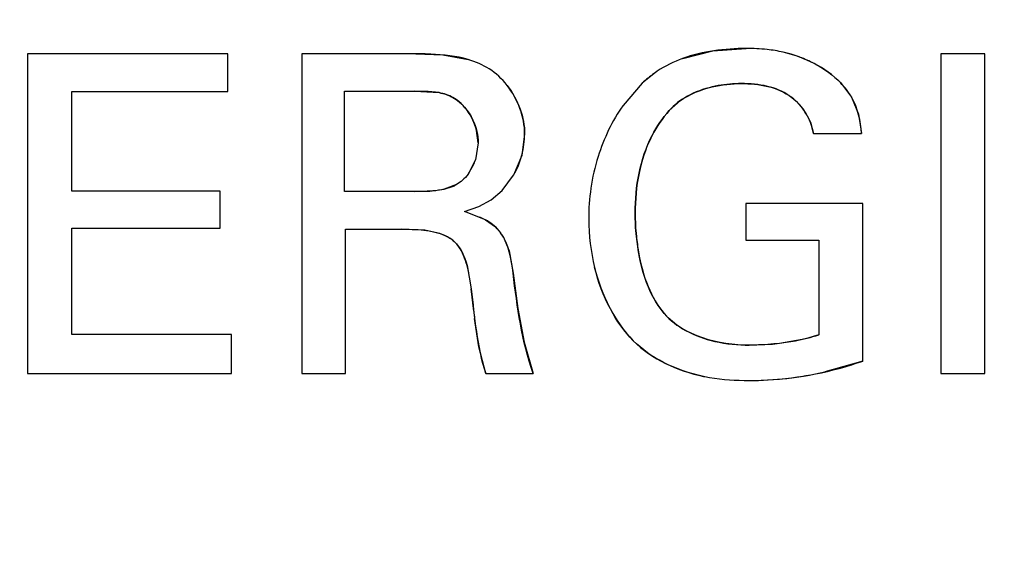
# Model space of a CAD drawing. Header units: inches. Extents: x 0 to 34, y 0 to 22.
# Tile 20 of 139: x 6.7641 to 6.8957, y 15.5201 to 15.5923. Entities that reach past the tile are written whole.
import ezdxf

# ---------------------------------------------------------------- set-up
doc = ezdxf.new("R2010")
doc.units = ezdxf.units.IN
doc.header["$LTSCALE"] = 1.87
doc.header["$MEASUREMENT"] = 0
doc.layers.get('0').update_dxf_attribs({"linetype": 'CONTINUOUS'})
doc.layers.add('DIMENSIONS', color=7, linetype='CONTINUOUS')
doc.styles.get("Standard").update_dxf_attribs({"font": 'txt', "width": 0.8})
doc.dimstyles.new('DIMSTYLE_1', dxfattribs={"dimtxt": 0.125, "dimasz": 0.18, "dimexe": 0.125, "dimexo": 0.0625, "dimgap": 0.03125, "dimtad": 0, "dimtih": 1, "dimtoh": 1, "dimdsep": 46, "dimtxsty": 'STANDARD', "dimblk": '_FILLED', "dimblk1": '_FILLED', "dimblk2": '_FILLED', "dimcen": 0.09, "dimazin": 2, "dimtp": 0.001, "dimtm": 0.001, "dimtfac": 1, "dimtofl": 0, "dimtmove": 0, "dimatfit": 3, "dimldrblk": '_FILLED', "dimfxl": 1, "dimtolj": 1, "dimarcsym": 0})

# ---------------------------------------------------------------- blocks, each defined once
blk = doc.blocks.new('*D14')
at = {"layer": 'DIMENSIONS', "color": 2, "linetype": 'CONTINUOUS'}
blk.add_line((7.2299286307, 17.8006658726), (5.3882329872, 17.8006658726), dxfattribs=at)
at = {"layer": 'DIMENSIONS', "color": 2, "linetype": 'CONTINUOUS', "insert": (5.3257329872, 17.8631658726), "char_height": 0.125, "width": 1.325, "attachment_point": 3, "line_spacing_factor": 0.9}
blk.add_mtext('88.11{\\ftxt.shx;\\W1.000000;\\H0.125000; }[3.469]', dxfattribs=at)
blk = doc.blocks.new('_FILLED')
at = {"color": 0, "linetype": 'BYBLOCK'}
blk.add_solid([(0, 0), (-1, 0.1736111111), (-1, -0.1736111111)], dxfattribs=at)
blk = doc.blocks.new('*D22')
at = {"layer": 'DIMENSIONS', "color": 2, "linetype": 'CONTINUOUS'}
blk.add_line((7.6852187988, 15.9894572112), (5.3882329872, 15.9894572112), dxfattribs=at)
at = {"layer": 'DIMENSIONS', "color": 2, "linetype": 'CONTINUOUS', "insert": (5.3257329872, 16.0519572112), "char_height": 0.125, "width": 1.325, "attachment_point": 3, "line_spacing_factor": 0.9}
blk.add_mtext('42.11{\\ftxt.shx;\\W1.000000;\\H0.125000; }[1.658]', dxfattribs=at)
blk = doc.blocks.new('*D26')
at = {"layer": 'DIMENSIONS', "color": 2, "linetype": 'CONTINUOUS'}
blk.add_line((8.0722857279, 15.7519414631), (8.0722857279, 13.6441658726), dxfattribs=at)
at = {"layer": 'DIMENSIONS', "color": 2, "linetype": 'CONTINUOUS', "insert": (8.0097857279, 13.5816658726), "char_height": 0.125, "width": 1.325, "attachment_point": 3, "rotation": 90, "line_spacing_factor": 0.9}
blk.add_mtext('50.71{\\ftxt.shx;\\W1.000000;\\H0.125000; }[1.997]', dxfattribs=at)

msp = doc.modelspace()

# ---------------------------------------------------------------- linework, layer by layer
at = {"color": 7, "linetype": 'CONTINUOUS'}
for p, q in [((6.7651619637, 15.5877025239), (6.7651619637, 15.5450191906)), ((6.7919425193, 15.5877025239), (6.7651619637, 15.5877025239)), ((6.7919425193, 15.5826844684), (6.7919425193, 15.5877025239)), ((6.8018230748, 15.5877025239), (6.8018230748, 15.5450191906)), ((6.8170689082, 15.5877025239), (6.8018230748, 15.5877025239)), ((6.8872314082, 15.5877025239), (6.8872314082, 15.5450191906)), ((6.8931452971, 15.5877025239), (6.8872314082, 15.5877025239)), ((6.8931452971, 15.5450191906), (6.8931452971, 15.5877025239)), ((6.8493494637, 15.5853969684), (6.8473176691, 15.5837780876)), ((6.8473176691, 15.5837780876), (6.8447687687, 15.5808304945)), ((6.7710758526, 15.5693789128), (6.7710758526, 15.5826844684)), ((6.7710758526, 15.5826844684), (6.7919425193, 15.5826844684)), ((6.8075605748, 15.5693108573), (6.8075605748, 15.5827386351)), ((6.8075605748, 15.5827386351), (6.8168925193, 15.5827386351)), ((6.8168925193, 15.5827386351), (6.8201800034, 15.5825270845)), ((6.8509369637, 15.5801344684), (6.8524416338, 15.5814689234)), ((6.8702230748, 15.5770691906), (6.8766661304, 15.5770691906)), ((6.8254105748, 15.5758205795), (6.8250425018, 15.5735627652)), ((6.8250425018, 15.5735627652), (6.8240497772, 15.5716342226)), ((6.8285980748, 15.5694455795), (6.8301487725, 15.5714941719)), ((6.7909383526, 15.5693789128), (6.7710758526, 15.5693789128)), ((6.7909383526, 15.5644136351), (6.7909383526, 15.5693789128)), ((6.8168925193, 15.5693108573), (6.8075605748, 15.5693108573)), ((6.8225077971, 15.5702594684), (6.8208719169, 15.5696216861)), ((6.8271458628, 15.5682266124), (6.8285980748, 15.5694455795)), ((6.8254800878, 15.5673138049), (6.8271458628, 15.5682266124)), ((6.8611772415, 15.5677233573), (6.8611772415, 15.5628136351)), ((6.8768425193, 15.5677233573), (6.8611772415, 15.5677233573)), ((6.8768425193, 15.5466733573), (6.8768425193, 15.5677233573)), ((6.8235786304, 15.5666525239), (6.8254800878, 15.5673138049)), ((6.82639651, 15.5655445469), (6.8235786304, 15.5666525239)), ((6.7710758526, 15.5502136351), (6.7710758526, 15.5644136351)), ((6.7710758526, 15.5644136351), (6.7909383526, 15.5644136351)), ((6.8076689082, 15.5450191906), (6.8076689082, 15.5642928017)), ((6.8076689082, 15.5642928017), (6.8151286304, 15.5642928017)), ((6.8611772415, 15.5628136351), (6.8709286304, 15.5628136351)), ((6.8709286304, 15.5628136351), (6.8709286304, 15.5501594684)), ((6.8239175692, 15.5594354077), (6.8244605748, 15.5563164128)), ((6.7924175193, 15.5502136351), (6.7710758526, 15.5502136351)), ((6.7924175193, 15.5450191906), (6.7924175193, 15.5502136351)), ((6.7651619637, 15.5450191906), (6.7924175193, 15.5450191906)), ((6.8018230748, 15.5450191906), (6.8076689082, 15.5450191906)), ((6.8264133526, 15.5450191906), (6.8327480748, 15.5450191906)), ((6.8872314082, 15.5450191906), (6.8931452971, 15.5450191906))]:
    msp.add_line(p, q, dxfattribs=at)
at = {"color": 40, "linetype": 'CONTINUOUS'}
for p, q in [((6.8170689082, 15.5877025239), (6.8207020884, 15.587566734)), ((6.8207020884, 15.587566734), (6.8240740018, 15.5869488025)), ((6.8527441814, 15.5870966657), (6.856759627, 15.5881010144)), ((6.856759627, 15.5881010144), (6.8612314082, 15.5884219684)), ((6.8738314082, 15.5838636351), (6.8753142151, 15.5819353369)), ((6.8187323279, 15.5826999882), (6.8168925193, 15.5827386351)), ((6.8201780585, 15.5825274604), (6.8187323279, 15.5826999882)), ((6.8753142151, 15.5819353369), (6.8762374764, 15.5796746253)), ((6.8762374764, 15.5796746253), (6.8766661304, 15.5770691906)), ((6.8254105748, 15.5758205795), (6.8251945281, 15.5774777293)), ((6.8316216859, 15.5770150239), (6.831231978, 15.5741409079)), ((6.831231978, 15.5741409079), (6.8301477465, 15.5714923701)), ((6.8240499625, 15.5716344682), (6.8247770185, 15.5728756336)), ((6.8168925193, 15.5693108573), (6.8189504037, 15.5693688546)), ((6.8189504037, 15.5693688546), (6.8208733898, 15.5696220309)), ((6.8208733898, 15.5696220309), (6.8221266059, 15.5700544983)), ((6.8255880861, 15.5659557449), (6.8263988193, 15.5655432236)), ((6.8263988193, 15.5655432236), (6.8277110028, 15.5645899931)), ((6.8182849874, 15.5641444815), (6.8151286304, 15.5642928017)), ((6.820299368, 15.5637115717), (6.8182849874, 15.5641444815)), ((6.8277110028, 15.5645899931), (6.8284086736, 15.5638055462)), ((6.8209453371, 15.5634580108), (6.820299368, 15.5637115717)), ((6.828734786, 15.5633085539), (6.8295375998, 15.5613834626)), ((6.8295375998, 15.5613834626), (6.8300758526, 15.5584330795)), ((6.8241391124, 15.5584774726), (6.8239167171, 15.5594385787)), ((6.8300758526, 15.5584330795), (6.8307019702, 15.5537134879)), ((6.824814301, 15.5533560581), (6.8244605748, 15.5563164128)), ((6.8307019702, 15.5537134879), (6.8315531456, 15.5491972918)), ((6.8255069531, 15.5485586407), (6.8249349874, 15.5523463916)), ((6.8647407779, 15.5489375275), (6.867806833, 15.5493824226)), ((6.8264133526, 15.5450191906), (6.8255069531, 15.5485586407)), ((6.8315531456, 15.5491972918), (6.8327480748, 15.5450191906)), ((6.8616383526, 15.5488025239), (6.8647407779, 15.5489375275)), ((6.8768425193, 15.5466733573), (6.871753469, 15.545225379))]:
    msp.add_line(p, q, dxfattribs=at)
for centre, radius, start, end in [((6.862131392, 15.5703339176), 0.0180553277, 68.8019022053, 77.0157012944), ((6.8626489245, 15.5716633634), 0.0166287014, 61.7051539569, 68.8080868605), ((6.8584541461, 15.5718961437), 0.016284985, 125.8020406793, 133.0518708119), ((6.8578837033, 15.5726606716), 0.0153312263, 123.8249436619, 125.7444313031), ((6.8209178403, 15.5769724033), 0.0106043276, 37.9400611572, 41.952309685), ((6.8605784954, 15.5664812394), 0.0172601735, 89.9949414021, 100.3054986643), ((6.8603705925, 15.5677144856), 0.0160096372, 100.3630270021, 103.2387281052), ((6.8176255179, 15.5755403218), 0.0078130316, 14.3574959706, 25.1953087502), ((6.8182219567, 15.575803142), 0.0071790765, 335.9343309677, 341.8379280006), ((6.8200245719, 15.5744206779), 0.0048458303, 295.7078172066, 300.8268779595), ((6.8235358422, 15.5602526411), 0.0060305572, 30.4467965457, 36.0967402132), ((6.9999653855, 15.5737799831), 0.1763378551, 186.6510789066, 186.9814759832), ((6.8613500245, 15.5819822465), 0.0332330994, 281.2031617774, 286.7517115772), ((6.8616173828, 15.5892312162), 0.0451481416, 270.026612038, 276.4336547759), ((6.8614707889, 15.5906227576), 0.0465473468, 276.4210314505, 282.762368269)]:
    msp.add_arc(centre, radius, start, end, dxfattribs=at)
at = {"color": 7, "linetype": 'CONTINUOUS'}
msp.add_arc((6.8672909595, 15.5656780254), 0.0271109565, 180.0626999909, 193.8783762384, dxfattribs=at)
for points, knots in [([(6.8240690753, 15.5869502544), (6.8224682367, 15.5874217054), (6.8200518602, 15.5876835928), (6.817742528, 15.5877025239), (6.8170689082, 15.5877025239)], [0, 0, 0, 0, 0.7103030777, 1, 1, 1, 1]), ([(6.8661873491, 15.5879277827), (6.8654760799, 15.5880921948), (6.8638129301, 15.5883735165), (6.8621703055, 15.5884219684), (6.8612314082, 15.5884219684)], [0, 0, 0, 0, 0.431355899, 1, 1, 1, 1]), ([(6.8605800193, 15.5837414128), (6.8629129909, 15.5837414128), (6.8674918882, 15.5829960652), (6.8699194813, 15.578918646), (6.8702230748, 15.5770691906)], [0, 0, 0, 0, 0.5545215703, 1, 1, 1, 1]), ([(6.8766661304, 15.5770691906), (6.87654269, 15.5787398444), (6.8759806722, 15.5813011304), (6.8743969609, 15.5832708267), (6.8738314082, 15.5838636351)], [0, 0, 0, 0, 0.6715553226, 1, 1, 1, 1]), ([(6.8201800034, 15.5825270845), (6.8208352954, 15.5824003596), (6.8227077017, 15.5817983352), (6.8241042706, 15.5801254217), (6.8246960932, 15.5788645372)], [0, 0, 0, 0, 0.3365311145, 1, 1, 1, 1]), ([(6.8463925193, 15.5664219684), (6.8463925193, 15.5699689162), (6.8472619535, 15.5750455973), (6.8500391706, 15.5791383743), (6.8509369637, 15.5801344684)], [0, 0, 0, 0, 0.7256542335, 1, 1, 1, 1]), ([(6.8414457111, 15.5739969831), (6.8410061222, 15.5725991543), (6.8403635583, 15.5697806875), (6.8401800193, 15.567024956), (6.8401800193, 15.5656483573)], [0, 0, 0, 0, 0.5051489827, 1, 1, 1, 1]), ([(6.8240497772, 15.5716342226), (6.8238286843, 15.5713412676), (6.8233556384, 15.5708258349), (6.8227910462, 15.5704270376), (6.8225077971, 15.5702594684)], [0, 0, 0, 0, 0.5218949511, 1, 1, 1, 1]), ([(6.8208719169, 15.5696216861), (6.8198874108, 15.5693913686), (6.818506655, 15.5693395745), (6.8172022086, 15.5693108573), (6.8168925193, 15.5693108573)], [0, 0, 0, 0, 0.7642603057, 1, 1, 1, 1]), ([(6.8502855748, 15.5530080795), (6.8479281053, 15.5558033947), (6.8466635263, 15.5607405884), (6.8463925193, 15.5653885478), (6.8463925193, 15.5664219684)], [0, 0, 0, 0, 0.7796600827, 1, 1, 1, 1]), ([(6.828407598, 15.5638070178), (6.828322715, 15.5639231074), (6.8277764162, 15.564613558), (6.827058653, 15.5651652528), (6.82639651, 15.5655445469)], [0, 0, 0, 0, 0.1632825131, 1, 1, 1, 1]), ([(6.8209635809, 15.5634496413), (6.8214270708, 15.5632360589), (6.8228417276, 15.5623396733), (6.8235810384, 15.5606883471), (6.8239175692, 15.5594354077)], [0, 0, 0, 0, 0.298212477, 1, 1, 1, 1]), ([(6.8709286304, 15.5501594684), (6.8689810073, 15.5495747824), (6.8658827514, 15.548932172), (6.8627426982, 15.5488025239), (6.8616383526, 15.5488025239)], [0, 0, 0, 0, 0.6480553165, 1, 1, 1, 1]), ([(6.8616383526, 15.5440830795), (6.8659505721, 15.5440830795), (6.871144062, 15.5448403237), (6.8760475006, 15.5464082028), (6.8768425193, 15.5466733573)], [0, 0, 0, 0, 0.8372770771, 1, 1, 1, 1]), ([(6.8555270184, 15.544632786), (6.8557944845, 15.5445773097), (6.8578325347, 15.5441918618), (6.8598639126, 15.5440830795), (6.8616383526, 15.5440830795)], [0, 0, 0, 0, 0.1313857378, 1, 1, 1, 1])]:
    msp.add_open_spline(points, degree=3, knots=knots, dxfattribs=at)
for points in [[(6.8612314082, 15.5884219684), (6.8583662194, 15.5884219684), (6.8554429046, 15.5880746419), (6.8527379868, 15.5870944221)], [(6.8738314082, 15.5838636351), (6.8718166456, 15.585905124), (6.8690517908, 15.5872656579), (6.8661873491, 15.5879277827)], [(6.8268883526, 15.5856955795), (6.826020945, 15.5862511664), (6.8250674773, 15.5866562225), (6.8240690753, 15.5869502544)], [(6.8527379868, 15.5870944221), (6.8515452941, 15.586662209), (6.8503943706, 15.5861070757), (6.8493494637, 15.5853969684)], [(6.8292796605, 15.5834940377), (6.8285941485, 15.5843724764), (6.8277848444, 15.5851307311), (6.8268883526, 15.5856955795)], [(6.8316216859, 15.5770150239), (6.8316216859, 15.5792511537), (6.8307263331, 15.5816402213), (6.8292796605, 15.5834940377)], [(6.8567049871, 15.5832988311), (6.8579933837, 15.5836021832), (6.8593208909, 15.5837414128), (6.8605800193, 15.5837414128)], [(6.8524416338, 15.5814689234), (6.8536851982, 15.5823409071), (6.8551672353, 15.5829367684), (6.8567049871, 15.5832988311)], [(6.8447687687, 15.5808304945), (6.8433211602, 15.5787776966), (6.8422097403, 15.576426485), (6.8414457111, 15.5739969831)], [(6.8246960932, 15.5788645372), (6.8251531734, 15.5778907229), (6.8254105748, 15.5768268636), (6.8254105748, 15.5758205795)], [(6.8301487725, 15.5714941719), (6.8311019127, 15.5731683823), (6.8316216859, 15.5751440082), (6.8316216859, 15.5770150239)], [(6.8151286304, 15.5642928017), (6.8170312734, 15.5642928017), (6.8192739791, 15.5642282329), (6.8209635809, 15.5634496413)], [(6.8300758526, 15.5584330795), (6.8298730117, 15.5602866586), (6.8294939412, 15.5623212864), (6.828407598, 15.5638070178)], [(6.8409714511, 15.559175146), (6.8418827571, 15.5554962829), (6.8435910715, 15.5519982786), (6.8461480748, 15.5493997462)], [(6.8327480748, 15.5450191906), (6.8312428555, 15.5493227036), (6.8306145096, 15.5539058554), (6.8300758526, 15.5584330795)], [(6.8244605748, 15.5563164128), (6.8249507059, 15.5525263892), (6.8252006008, 15.548643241), (6.8264133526, 15.5450191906)], [(6.8616383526, 15.5488025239), (6.8576027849, 15.5488025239), (6.8529318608, 15.5499612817), (6.8502855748, 15.5530080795)], [(6.8461480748, 15.5493997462), (6.8486014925, 15.5469023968), (6.8520383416, 15.5453563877), (6.8555270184, 15.544632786)]]:
    msp.add_open_spline(points, degree=3, dxfattribs=at)
at = {"color": 40, "linetype": 'CONTINUOUS'}
for points in [[(6.8527379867, 15.5870944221), (6.8527400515, 15.5870951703), (6.8527421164, 15.5870959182), (6.8527441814, 15.5870966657)], [(6.8705310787, 15.5863052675), (6.8717534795, 15.5856455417), (6.8728766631, 15.5848310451), (6.8738314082, 15.5838636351)], [(6.8473176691, 15.5837780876), (6.8473241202, 15.5837841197), (6.8473305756, 15.5837901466), (6.8473370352, 15.5837961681)], [(6.8640774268, 15.5833666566), (6.8629308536, 15.5836409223), (6.8617303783, 15.5837414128), (6.8605800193, 15.5837414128)], [(6.8292809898, 15.5834923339), (6.8300187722, 15.582546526), (6.8306130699, 15.5814614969), (6.8310182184, 15.5803285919)], [(6.8567042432, 15.5832986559), (6.8555353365, 15.583023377), (6.8543986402, 15.5826129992), (6.853374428, 15.5820489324)], [(6.8669926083, 15.5821327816), (6.8661175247, 15.582724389), (6.8651197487, 15.5831173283), (6.8640774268, 15.5833666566)], [(6.8246952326, 15.57886637), (6.8242471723, 15.5798203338), (6.8236074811, 15.5806877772), (6.8228304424, 15.5813298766)], [(6.853374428, 15.5820489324), (6.8524508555, 15.5815402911), (6.8516187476, 15.5809066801), (6.8509369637, 15.5801344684)], [(6.8310182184, 15.5803285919), (6.8314070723, 15.5792412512), (6.8316216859, 15.5781098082), (6.8316216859, 15.5770150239)], [(6.8447687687, 15.5808304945), (6.8447706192, 15.5808331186), (6.8447724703, 15.5808357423), (6.8447743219, 15.5808383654)], [(6.8702230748, 15.5770691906), (6.8700623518, 15.5780482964), (6.8696836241, 15.5790181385), (6.869138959, 15.5798855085)], [(6.8484735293, 15.5764487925), (6.8477576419, 15.5749764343), (6.847250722, 15.5734000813), (6.8469165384, 15.5717832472)], [(6.8414457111, 15.5739969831), (6.8414463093, 15.5739988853), (6.8414469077, 15.5740007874), (6.8414475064, 15.5740026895)], [(6.8469165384, 15.5717832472), (6.8465514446, 15.5700168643), (6.8463925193, 15.5682021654), (6.8463925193, 15.5664219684)], [(6.8271458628, 15.5682266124), (6.8271442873, 15.5682255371), (6.8271427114, 15.5682244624), (6.8271411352, 15.5682233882)], [(6.8239167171, 15.5594385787), (6.8236708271, 15.5603531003), (6.8233277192, 15.5612173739), (6.8228289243, 15.5619233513)], [(6.8468427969, 15.5612553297), (6.847113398, 15.5596793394), (6.8475198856, 15.5581131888), (6.8481217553, 15.5566522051)], [(6.8430743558, 15.5536324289), (6.8421471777, 15.5553632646), (6.8414480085, 15.5572485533), (6.8409693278, 15.5591837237)], [(6.8481217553, 15.5566522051), (6.8486675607, 15.5553273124), (6.8493740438, 15.5540889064), (6.8502855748, 15.5530080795)], [(6.8461480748, 15.5493997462), (6.8449340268, 15.5506335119), (6.8439112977, 15.5520700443), (6.8430743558, 15.5536324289)], [(6.8502855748, 15.5530080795), (6.8510777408, 15.5520960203), (6.8520513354, 15.5513531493), (6.8531350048, 15.5507599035)], [(6.8531350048, 15.5507599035), (6.8543387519, 15.5501009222), (6.8556783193, 15.5496265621), (6.8570559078, 15.5493100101)], [(6.8501819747, 15.5464854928), (6.8486835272, 15.5472539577), (6.8473062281, 15.5482208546), (6.8461480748, 15.5493997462)], [(6.8570559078, 15.5493100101), (6.8585810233, 15.5489595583), (6.8601527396, 15.5488025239), (6.8616383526, 15.5488025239)], [(6.8555250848, 15.5446331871), (6.8536839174, 15.5450152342), (6.8518572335, 15.5456263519), (6.8501819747, 15.5464854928)]]:
    msp.add_open_spline(points, degree=3, dxfattribs=at)
for points, knots in [([(6.8228304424, 15.5813298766), (6.8225810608, 15.5815359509), (6.8217665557, 15.5821011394), (6.8208340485, 15.5824007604), (6.8201780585, 15.5825274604)], [0, 0, 0, 0, 0.3235443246, 1, 1, 1, 1]), ([(6.869138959, 15.5798855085), (6.8686547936, 15.5806565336), (6.8679440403, 15.5814536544), (6.8671071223, 15.5820553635), (6.8669926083, 15.5821327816)], [0, 0, 0, 0, 0.8656822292, 1, 1, 1, 1]), ([(6.8509369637, 15.5801344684), (6.8500391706, 15.5791383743), (6.8491992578, 15.5779005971), (6.8485338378, 15.5765728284), (6.8484735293, 15.5764487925)], [0, 0, 0, 0, 0.9071390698, 1, 1, 1, 1]), ([(6.8463925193, 15.5664219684), (6.8463925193, 15.5653885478), (6.8464917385, 15.563686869), (6.8467241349, 15.5619464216), (6.8468427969, 15.5612553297)], [0, 0, 0, 0, 0.6018356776, 1, 1, 1, 1]), ([(6.8228289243, 15.5619233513), (6.822645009, 15.5621836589), (6.8221119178, 15.5628043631), (6.8214160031, 15.5632430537), (6.8209453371, 15.5634580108)], [0, 0, 0, 0, 0.3847027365, 1, 1, 1, 1])]:
    msp.add_open_spline(points, degree=3, knots=knots, dxfattribs=at)

# ---------------------------------------------------------------- dimensions: what is measured, and where the dimension line sits
at = {"layer": 'DIMENSIONS', "color": 2, "linetype": 'CONTINUOUS'}
for feature_location, offset, dtype, origin, picture, middle in [((7.2299286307, 17.8006658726), (-1.8416956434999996, 0), 0, (7.2924286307, 14.3316658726), '*D14', (4.6632329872, 17.8006658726)), ((7.6852187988, 15.9894572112), (-2.2969858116, 0), 0, (7.7477187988, 14.3316658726), '*D22', (4.6632329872, 15.9894572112)), ((8.0722857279, 15.7519414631), (0, -2.1077755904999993), 1, (6.0757329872, 15.8144414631), '*D26', (8.0722857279, 12.9191658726))]:
    dim = msp.add_ordinate_dim(feature_location=feature_location, offset=offset, dtype=dtype, origin=origin, dimstyle='DIMSTYLE_1', dxfattribs=at)
    dim.commit()
    dim.dimension.update_dxf_attribs({"geometry": picture, "text_midpoint": middle})

doc.saveas('drawing.dxf')
